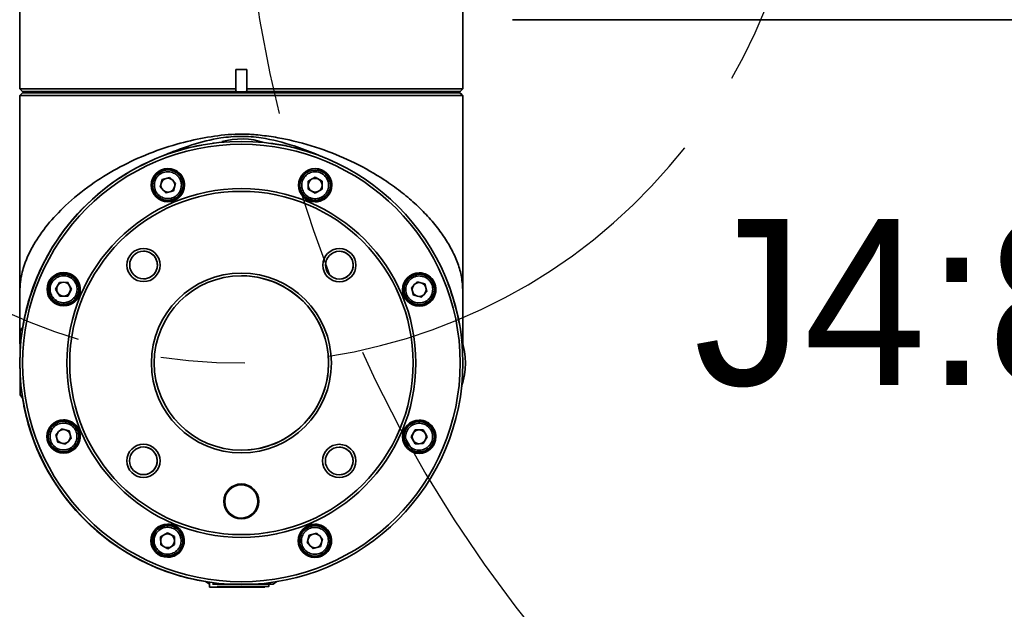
# Paper-space layout '图纸1' of a CAD drawing. Header units: millimetres. Extents: x 24 to 397, y 10 to 302.
# Tile 2 of 19: x 47 to 77, y 197 to 215. Entities that reach past the tile are written whole.
import ezdxf

# ---------------------------------------------------------------- set-up
doc = ezdxf.new("R2010")
doc.units = ezdxf.units.MM
doc.linetypes.add('CENTERX2', pattern=[20.32, 12.7, -2.54, 2.54, -2.54])
doc.layers.add('中心线层', color=6, linetype='CENTERX2', lineweight=25)
doc.layers.add('标注层', color=150, linetype='Continuous')
doc.styles.add('SLDTEXTSTYLE0', font='ARIAL.TTF', dxfattribs={"width": 0.948})

psp = doc.layouts.new('图纸1')

# ---------------------------------------------------------------- linework, layer by layer
at = {"color": 7, "linetype": 'Continuous', "lineweight": 35}
for p, q in [((60.4157, 212.5647), (60.4157, 228.7309)), ((47.0824, 221.3131), (47.0824, 212.5647)), ((61.9125, 214.6476), (82.3192, 214.6475)), ((53.5828, 213.1476), (53.9177, 213.1476)), ((53.5828, 212.5647), (53.5828, 213.1476)), ((53.9177, 213.1476), (53.9177, 212.5647)), ((53.9177, 213.1476), (53.9177, 212.5335)), ((47.0824, 212.5647), (47.1657, 212.4814)), ((47.0824, 212.5647), (53.5828, 212.5647)), ((47.1657, 212.4814), (47.1657, 212.4809)), ((53.591, 212.4814), (47.1657, 212.4814)), ((53.591, 212.4809), (47.1657, 212.4809)), ((47.499, 212.4809), (47.499, 212.4477)), ((53.591, 212.4814), (53.5827, 212.5335)), ((53.591, 212.4809), (53.591, 212.4814)), ((53.9095, 212.4809), (53.591, 212.4809)), ((53.9177, 212.5335), (53.9095, 212.4814)), ((60.3324, 212.4814), (53.9095, 212.4814)), ((53.9095, 212.4814), (53.9095, 212.4809)), ((53.9095, 212.4809), (60.3324, 212.4809)), ((53.9177, 212.5647), (60.4157, 212.5647)), ((59.999, 212.4477), (59.999, 212.4809)), ((60.3324, 212.4814), (60.4157, 212.5647)), ((60.3324, 212.4809), (60.3324, 212.4814)), ((47.1657, 212.4473), (47.0824, 212.364)), ((47.0824, 212.364), (47.0824, 204.888)), ((60.4136, 212.364), (47.0824, 212.364)), ((47.1657, 212.4477), (47.1657, 212.4473)), ((60.3305, 212.4477), (47.1657, 212.4477)), ((47.1657, 212.4473), (60.3305, 212.4473)), ((60.3305, 212.4477), (60.3305, 212.4473)), ((60.3305, 212.4473), (60.3824, 212.3952)), ((60.4136, 211.7811), (60.4136, 212.364)), ((60.4136, 211.7811), (60.4157, 211.7811)), ((60.4157, 204.8976), (60.4157, 211.7811)), ((52.8977, 210.9263), (52.9304, 210.9304)), ((55.8945, 210.6353), (55.8944, 210.6274)), ((56.3056, 210.4811), (56.2837, 210.4811)), ((51.5393, 210.1251), (51.5392, 210.1251)), ((55.9721, 210.122), (55.972, 210.122)), ((51.3679, 209.8355), (51.3075, 209.6027)), ((51.5997, 209.8996), (51.3679, 209.8355)), ((51.7712, 209.7309), (51.5997, 209.8996)), ((51.5997, 209.8996), (51.6854, 209.8153)), ((51.6854, 209.8153), (51.7711, 209.7309)), ((55.9701, 209.9042), (55.7628, 209.7822)), ((56.1794, 209.7856), (55.9701, 209.9042)), ((55.9701, 209.9042), (56.0747, 209.8449)), ((56.0747, 209.8449), (56.1794, 209.7856)), ((56.1814, 209.545), (56.1794, 209.7856)), ((56.1794, 209.7856), (56.1794, 209.7856)), ((56.1794, 209.7856), (56.1804, 209.6653)), ((51.3075, 209.6027), (51.4789, 209.4339)), ((51.4789, 209.4339), (51.7108, 209.498)), ((51.7107, 209.498), (51.5948, 209.466)), ((51.7409, 209.6145), (51.7107, 209.498)), ((51.7107, 209.498), (51.7108, 209.498)), ((51.7108, 209.498), (51.7712, 209.7309)), ((51.7711, 209.7309), (51.7409, 209.6145)), ((51.7711, 209.7309), (51.7712, 209.7309)), ((55.7628, 209.7822), (55.7647, 209.5417)), ((55.7647, 209.5417), (55.974, 209.4231)), ((55.974, 209.4231), (56.1814, 209.545)), ((56.1813, 209.545), (56.0776, 209.484)), ((56.1804, 209.6653), (56.1813, 209.545)), ((56.1813, 209.545), (56.1814, 209.545)), ((51.5948, 209.466), (51.4789, 209.4339)), ((51.5392, 209.2084), (51.5393, 209.2084)), ((55.972, 209.2053), (55.9721, 209.2053)), ((56.0776, 209.484), (55.974, 209.4231)), ((48.4027, 206.9929), (48.4026, 206.9929)), ((59.1043, 206.9853), (59.1042, 206.9853)), ((48.2807, 206.7419), (48.1621, 206.5326)), ((48.1621, 206.5326), (48.2841, 206.3253)), ((48.5213, 206.7439), (48.2807, 206.7419)), ((48.5212, 206.7439), (48.5822, 206.6402)), ((48.6432, 206.5365), (48.5213, 206.7439)), ((48.5246, 206.3272), (48.6432, 206.5365)), ((48.5822, 206.6402), (48.6432, 206.5365)), ((48.6432, 206.5365), (48.5839, 206.4319)), ((48.6432, 206.5365), (48.6432, 206.5365)), ((59.0402, 206.7588), (58.8714, 206.5874)), ((58.8714, 206.5874), (58.9355, 206.3555)), ((59.0401, 206.7588), (59.1565, 206.7286)), ((59.273, 206.6984), (59.0402, 206.7588)), ((59.1565, 206.7286), (59.273, 206.6984)), ((59.3371, 206.4666), (59.273, 206.6984)), ((59.273, 206.6984), (59.273, 206.6984)), ((59.273, 206.6984), (59.305, 206.5825)), ((59.305, 206.5825), (59.3371, 206.4666)), ((48.2841, 206.3253), (48.5246, 206.3272)), ((48.4043, 206.3262), (48.2841, 206.3253)), ((48.5246, 206.3272), (48.4043, 206.3262)), ((48.5839, 206.4319), (48.5246, 206.3272)), ((48.5246, 206.3272), (48.5246, 206.3272)), ((58.9355, 206.3555), (59.1684, 206.2951)), ((59.1684, 206.2951), (59.3371, 206.4666)), ((59.2527, 206.3808), (59.1684, 206.2951)), ((59.3371, 206.4666), (59.2527, 206.3808)), ((59.3371, 206.4666), (59.3371, 206.4666)), ((48.4026, 206.0762), (48.4027, 206.0762)), ((59.1042, 206.0686), (59.1043, 206.0686)), ((47.0842, 204.9086), (47.0842, 205.4813)), ((47.1742, 205.3928), (47.0916, 205.2775)), ((47.0903, 203.3608), (47.1726, 203.2453)), ((48.3995, 202.5602), (48.3994, 202.5602)), ((48.4957, 202.5925), (48.4795, 202.5858)), ((59.1011, 202.5526), (59.101, 202.5526)), ((48.3354, 202.3337), (48.1667, 202.1622)), ((48.1667, 202.1622), (48.2308, 201.9304)), ((48.5683, 202.2733), (48.3354, 202.3337)), ((48.3354, 202.3337), (48.4518, 202.3035)), ((48.4518, 202.3035), (48.5682, 202.2733)), ((48.5682, 202.2733), (48.5683, 202.2733)), ((48.5682, 202.2733), (48.6003, 202.1574)), ((48.6324, 202.0414), (48.5683, 202.2733)), ((48.6003, 202.1574), (48.6323, 202.0414)), ((58.9792, 202.3016), (58.8606, 202.0923)), ((58.8606, 202.0923), (58.9825, 201.8849)), ((59.2197, 202.3035), (58.9792, 202.3016)), ((59.3417, 202.0962), (59.2197, 202.3035)), ((59.2197, 202.3035), (59.2807, 202.1998)), ((59.2231, 201.8869), (59.3417, 202.0962)), ((59.2807, 202.1998), (59.3416, 202.0962)), ((59.3416, 202.0962), (59.2823, 201.9915)), ((59.3417, 202.0962), (59.3416, 202.0962)), ((48.2308, 201.9304), (48.4637, 201.87)), ((48.548, 201.9557), (48.4636, 201.87)), ((48.4637, 201.87), (48.6324, 202.0414)), ((48.6323, 202.0414), (48.548, 201.9557)), ((48.6323, 202.0414), (48.6324, 202.0414)), ((58.9825, 201.8849), (59.2231, 201.8869)), ((59.1028, 201.8859), (58.9825, 201.8849)), ((59.223, 201.8869), (59.1028, 201.8859)), ((59.2823, 201.9915), (59.223, 201.8869)), ((59.223, 201.8869), (59.2231, 201.8869)), ((48.3994, 201.6435), (48.3995, 201.6435)), ((59.101, 201.6359), (59.1011, 201.6359)), ((51.5317, 199.4235), (51.5316, 199.4235)), ((55.9645, 199.4204), (55.9644, 199.4204)), ((51.5298, 199.2057), (51.3224, 199.0838)), ((51.7391, 199.0871), (51.5298, 199.2057)), ((51.5298, 199.2057), (51.6344, 199.1464)), ((51.6344, 199.1464), (51.739, 199.0871)), ((55.793, 199.1308), (55.7326, 198.8979)), ((56.0249, 199.1949), (55.793, 199.1308)), ((56.0248, 199.1949), (56.1106, 199.1105)), ((56.1963, 199.0261), (56.0249, 199.1949)), ((51.3224, 199.0838), (51.3244, 198.8432)), ((51.3244, 198.8432), (51.5337, 198.7246)), ((51.5337, 198.7246), (51.741, 198.8466)), ((51.741, 198.8466), (51.6373, 198.7856)), ((51.739, 199.0871), (51.7391, 199.0871)), ((51.739, 199.0871), (51.74, 198.9668)), ((51.741, 198.8466), (51.7391, 199.0871)), ((51.74, 198.9668), (51.741, 198.8466)), ((51.741, 198.8466), (51.741, 198.8466)), ((55.7326, 198.8979), (55.9041, 198.7292)), ((56.1106, 199.1105), (56.1963, 199.0261)), ((56.1359, 198.7933), (56.1963, 199.0261)), ((56.1661, 198.9097), (56.1359, 198.7933)), ((56.1963, 199.0261), (56.1661, 198.9097)), ((56.1963, 199.0261), (56.1963, 199.0261)), ((51.6373, 198.7856), (51.5336, 198.7246)), ((55.9041, 198.7292), (56.1359, 198.7933)), ((56.02, 198.7612), (55.9041, 198.7292)), ((56.1359, 198.7933), (56.02, 198.7612)), ((56.1359, 198.7933), (56.1359, 198.7933)), ((51.5316, 198.5068), (51.5317, 198.5068)), ((55.9644, 198.5037), (55.9645, 198.5037)), ((52.6733, 197.7369), (52.7884, 197.6546)), ((52.7913, 197.6546), (52.7912, 197.5651)), ((52.7914, 197.6546), (52.7913, 197.6546)), ((52.7915, 197.7145), (52.7914, 197.5651)), ((54.5796, 197.5866), (54.5797, 197.6533)), ((54.7051, 197.6532), (54.8176, 197.7335)), ((52.7912, 197.5651), (54.4579, 197.5639)), ((52.7914, 197.5651), (52.7912, 197.5651)), ((54.458, 197.5639), (52.7914, 197.5651)), ((54.4579, 197.5639), (54.458, 197.5639)), ((54.4581, 197.5867), (54.458, 197.5639))]:
    psp.add_line(p, q, dxfattribs=at)
at = {"color": 8, "linetype": 'Continuous', "lineweight": 35}
for p, q in [((55.2528, 210.8097), (55.2528, 210.8163)), ((55.542, 210.7433), (55.5419, 210.7363)), ((55.8883, 210.6295), (55.8884, 210.6373)), ((55.9584, 210.6053), (55.9586, 210.6141)), ((56.1436, 210.5373), (56.1437, 210.5465)), ((56.8328, 210.226), (56.8327, 210.2356)), ((57.1182, 210.0774), (57.1181, 210.0688)), ((57.7172, 209.6736), (57.7173, 209.6792)), ((57.8146, 209.6056), (57.8145, 209.6002)), ((58.3653, 209.127), (58.3653, 209.129)), ((58.4973, 208.996), (58.4973, 208.9966)), ((58.6368, 208.8537), (58.6368, 208.8512)), ((47.0842, 205.4812), (47.0842, 205.2839))]:
    psp.add_line(p, q, dxfattribs=at)
at = {"color": 7, "linetype": 'Continuous', "lineweight": 35, "flags": 128}
for points in [[(53.9177, 212.5647), (53.9177, 212.5425), (53.9177, 212.5335)], [(47.5123, 206.6655), (47.6676, 207.0422), (47.9205, 207.5477)], [(47.9994, 207.6852), (47.7827, 207.2847), (47.5682, 206.8077)], [(47.5938, 206.87), (47.3816, 206.2822), (47.2265, 205.6829)], [(48.635, 206.1395), (48.4766, 206.0822), (48.4027, 206.0762)], [(47.0913, 204.4825), (47.0913, 204.4879), (47.0914, 204.7172), (47.0915, 204.9215), (47.0916, 205.0879), (47.0917, 205.2061), (47.0917, 205.2685), (47.0916, 205.2712), (47.0915, 205.2141), (47.0914, 205.1008), (47.0913, 204.9837)], [(47.0914, 204.985), (47.0914, 204.9833), (47.0914, 204.9398), (47.0914, 204.8412), (47.0913, 204.6961), (47.0912, 204.5176)], [(47.0904, 203.6546), (47.0903, 203.6281), (47.0903, 203.4847), (47.0903, 203.3937), (47.0903, 203.3609), (47.0903, 203.3882), (47.0904, 203.4741), (47.0906, 203.6131), (47.0907, 203.7964), (47.0909, 204.0126), (47.091, 204.1551)], [(54.5797, 197.6533), (54.5811, 197.6533), (54.6721, 197.6532), (54.705, 197.6532), (54.6777, 197.6532), (54.5919, 197.6533), (54.4529, 197.6534), (54.2696, 197.6535), (54.0535, 197.6537), (53.818, 197.6538), (53.5781, 197.654), (53.3488, 197.6542), (53.1445, 197.6543), (52.978, 197.6544), (52.8838, 197.6545)], [(53.1246, 197.5648), (53.1182, 197.5648), (53.1002, 197.5649), (53.0732, 197.5649), (53.0413, 197.5649), (53.0094, 197.5649), (52.9823, 197.5649), (52.9643, 197.565), (52.9579, 197.565), (52.9643, 197.565), (52.9823, 197.5649), (53.0093, 197.5649), (53.0412, 197.5649), (53.0731, 197.5649), (53.1002, 197.5649), (53.1182, 197.5648), (53.1246, 197.5648)], [(53.1247, 197.5648), (53.1183, 197.5648), (53.1003, 197.5649), (53.0732, 197.5649), (53.0414, 197.5649), (53.0095, 197.5649), (52.9824, 197.5649), (52.9644, 197.565), (52.958, 197.565), (52.9643, 197.565), (52.9824, 197.5649), (53.0094, 197.5649), (53.0413, 197.5649), (53.0732, 197.5649), (53.1003, 197.5649), (53.1183, 197.5648), (53.1247, 197.5648)], [(54.2672, 197.5868), (54.0725, 197.587), (53.8536, 197.5871), (53.6268, 197.5873), (53.4088, 197.5875), (53.216, 197.5876), (53.0624, 197.5877), (53.0256, 197.5877)], [(53.7079, 197.5644), (53.7016, 197.5644), (53.6835, 197.5644), (53.6565, 197.5645), (53.6246, 197.5645), (53.5927, 197.5645), (53.5657, 197.5645), (53.5476, 197.5645), (53.5413, 197.5645), (53.5476, 197.5645), (53.5656, 197.5645), (53.5927, 197.5645), (53.6246, 197.5645), (53.6565, 197.5645), (53.6835, 197.5644), (53.7016, 197.5644), (53.7079, 197.5644)], [(53.708, 197.5644), (53.7017, 197.5644), (53.6836, 197.5644), (53.6566, 197.5645), (53.6247, 197.5645), (53.5928, 197.5645), (53.5658, 197.5645), (53.5477, 197.5645), (53.5413, 197.5645), (53.5477, 197.5645), (53.5657, 197.5645), (53.5928, 197.5645), (53.6247, 197.5645), (53.6565, 197.5645), (53.6836, 197.5644), (53.7017, 197.5644), (53.708, 197.5644)], [(54.2913, 197.564), (54.2849, 197.564), (54.2669, 197.564), (54.2398, 197.5641), (54.2079, 197.5641), (54.176, 197.5641), (54.149, 197.5641), (54.1309, 197.5641), (54.1246, 197.5641), (54.1309, 197.5641), (54.149, 197.5641), (54.176, 197.5641), (54.2079, 197.5641), (54.2398, 197.5641), (54.2668, 197.564), (54.2849, 197.564), (54.2913, 197.564)], [(54.2913, 197.564), (54.285, 197.564), (54.2669, 197.564), (54.2399, 197.5641), (54.208, 197.5641), (54.1761, 197.5641), (54.1491, 197.5641), (54.131, 197.5641), (54.1247, 197.5641), (54.131, 197.5641), (54.1491, 197.5641), (54.1761, 197.5641), (54.208, 197.5641), (54.2399, 197.5641), (54.2669, 197.564), (54.285, 197.564), (54.2913, 197.564)], [(54.4581, 197.5867), (54.4893, 197.5867), (54.5635, 197.5866), (54.5772, 197.5866), (54.5293, 197.5867), (54.4234, 197.5867), (54.2672, 197.5868)]]:
    psp.add_lwpolyline(points, dxfattribs=at)
at = {"color": 7, "linetype": 'Continuous', "lineweight": 35}
for centre, radius in [((53.7519, 204.3144), 6.6667), ((53.7519, 204.3144), 6.5833), ((51.5393, 209.6668), 0.5), ((51.5393, 209.6668), 0.4583), ((55.9721, 209.6636), 0.5), ((55.9721, 209.6636), 0.4583), ((53.7521, 204.3144), 5.25), ((53.7521, 204.3144), 5.1667), ((50.8079, 207.2628), 0.5), ((56.7005, 207.2586), 0.5), ((50.8079, 207.2628), 0.4167), ((56.7005, 207.2586), 0.4167), ((48.4027, 206.5346), 0.5), ((53.7521, 204.3144), 2.7083), ((53.7521, 204.3144), 2.625), ((59.1043, 206.527), 0.5), ((59.1043, 206.527), 0.4583), ((48.3995, 202.1018), 0.5), ((59.1011, 202.0942), 0.5), ((59.1011, 202.0942), 0.4583), ((50.8037, 201.3702), 0.5), ((50.8037, 201.3702), 0.4167), ((56.6963, 201.366), 0.5), ((56.6963, 201.366), 0.4167), ((53.7491, 200.1477), 0.525), ((53.7491, 200.1477), 0.5), ((51.5317, 198.9652), 0.5), ((55.9645, 198.962), 0.5)]:
    psp.add_circle(centre, radius, dxfattribs=at)
for centre, radius, start, end in [((53.7547, 208.856), 2.2021, 71.9288, 105.66382), ((53.7512, 204.3144), 6.6667, 100.23596, 157.45929), ((51.5392, 209.6668), 0.4583, 89.99999, 270.00001), ((51.5392, 209.6668), 0.5, 337.46032, 89.99935), ((55.972, 209.6636), 0.5, 337.45948, 90.00019), ((51.5393, 209.6668), 0.2083, 105.45949, 165.45815), ((51.5393, 209.6668), 0.2083, 45.45951, 105.4588), ((51.5393, 209.6668), 0.2083, 345.45937, 45.45896), ((55.972, 209.6636), 0.2083, 120.45845, 180.45944), ((55.972, 209.6636), 0.2083, 60.45901, 120.45968), ((55.972, 209.6636), 0.2083, 0.46249, 60.45835), ((53.7519, 204.3144), 5.25, 90, 270), ((51.5393, 209.6668), 0.2083, 165.45937, 225.45897), ((51.5393, 209.6668), 0.2083, 225.46003, 285.45897), ((51.5393, 209.6668), 0.2083, 285.45959, 345.46), ((55.972, 209.6636), 0.2083, 180.45837, 240.46029), ((55.972, 209.6636), 0.2083, 300.46066, 0.45707), ((51.5392, 209.6668), 0.5, 269.99998, 337.45901), ((55.972, 209.6636), 0.2083, 240.45937, 300.45929), ((55.972, 209.6636), 0.5, 269.99977, 337.45922), ((53.7459, 204.3168), 6.6614, 149.34374, 157.82323), ((50.8075, 207.2628), 0.4166, 337.45305, 90.00647), ((56.7, 207.2586), 0.4166, 337.45305, 90.00647), ((53.7515, 204.3143), 6.667, 157.45963, 170.71916), ((48.4026, 206.5346), 0.4583, 89.99984, 270.00016), ((48.4026, 206.5346), 0.5, 337.45934, 89.99976), ((48.4027, 206.5346), 0.4583, 300.45954, 90.0001), ((50.8074, 207.2628), 0.4167, 270.00001, 337.45919), ((53.7519, 204.3144), 2.625, 337.45942, 89.99999), ((56.7, 207.2586), 0.4167, 270.00001, 337.45919), ((59.1042, 206.527), 0.4583, 89.99972, 165.45964), ((59.1042, 206.527), 0.5, 337.45906, 90.00004), ((48.4026, 206.5346), 0.2083, 150.45915, 210.45884), ((48.4026, 206.5346), 0.2083, 90.45772, 150.46145), ((48.4026, 206.5346), 0.2083, 30.45961, 90.45982), ((48.4026, 206.5346), 0.2083, 330.45915, 30.45884), ((59.1042, 206.527), 0.4583, 165.45886, 270.00032), ((59.1042, 206.527), 0.2083, 135.46204, 195.45793), ((59.1042, 206.527), 0.2083, 75.45872, 135.45935), ((59.1042, 206.527), 0.2083, 15.45879, 75.45983), ((59.1042, 206.527), 0.2083, 315.45801, 15.45932), ((53.7466, 204.3141), 6.6678, 10.3524, 20.84941), ((48.4026, 206.5346), 0.2083, 210.45961, 270.45982), ((48.4026, 206.5346), 0.5, 270.00029, 337.45938), ((48.4026, 206.5346), 0.2083, 270.46082, 330.45836), ((59.1042, 206.527), 0.2083, 195.45879, 255.45983), ((59.1042, 206.527), 0.2083, 255.45894, 315.45986), ((59.1042, 206.527), 0.5, 269.99979, 337.45966), ((58.2932, 204.3112), 2.202, 341.35951, 18.55945), ((53.7519, 204.3144), 2.625, 269.99993, 337.45931), ((53.7476, 204.3144), 6.6667, 189.10785, 260.7585), ((53.7476, 204.3144), 6.6667, 189.14289, 260.75852), ((53.7512, 204.3144), 6.6667, 189.76404, 260.71823), ((53.7512, 204.3144), 6.6667, 189.80834, 260.71825), ((53.7476, 204.3144), 6.6667, 191.27802, 260.75874), ((48.3994, 202.1018), 0.4583, 90.00011, 269.99989), ((48.3674, 202.8119), 0.25, 245.97242, 280.50865), ((48.3994, 202.1018), 0.5, 337.45934, 90.00033), ((48.3994, 202.1018), 0.5, 269.99975, 78.90193), ((48.3995, 202.1019), 0.4999, 78.9008, 90.00075), ((48.3995, 202.1018), 0.4583, 345.45891, 90.00027), ((48.3522, 202.8939), 0.3334, 280.51061, 292.45857), ((59.101, 202.0942), 0.5, 337.45962, 90.00005), ((48.3995, 202.1018), 0.2083, 135.45842, 195.45908), ((48.3995, 202.1018), 0.2083, 75.45896, 135.45984), ((48.3995, 202.1018), 0.2083, 15.46145, 75.45908), ((48.3995, 202.1018), 0.2083, 315.45801, 15.45932), ((59.1011, 202.0942), 0.2083, 150.45761, 210.46311), ((59.1011, 202.0942), 0.2083, 90.45997, 150.45782), ((59.1011, 202.0942), 0.2083, 30.45916, 90.45892), ((59.1011, 202.0942), 0.2083, 330.45747, 30.46325), ((48.3995, 202.1018), 0.2083, 195.46184, 255.45678), ((48.3995, 202.1018), 0.2083, 255.45985, 315.45888), ((48.3994, 202.1018), 0.5, 269.99952, 337.45936), ((48.3995, 202.1018), 0.4583, 269.99959, 345.45976), ((50.8033, 201.3702), 0.4166, 337.45305, 90.00647), ((59.1011, 202.0942), 0.2083, 210.45658, 270.46149), ((59.101, 202.0942), 0.5, 270.00002, 337.45908), ((59.1011, 202.0942), 0.2083, 270.45902, 330.45877), ((56.6959, 201.3661), 0.4166, 337.45305, 90.00647), ((50.8032, 201.3702), 0.4167, 270.00046, 337.459), ((56.6958, 201.366), 0.4167, 270.00001, 337.45919), ((53.749, 200.1477), 0.5, 337.45963, 90.00004), ((53.749, 200.1477), 0.5, 270.00002, 337.45908), ((51.5316, 198.9652), 0.4583, 90.00004, 269.99996), ((51.5316, 198.9652), 0.5, 337.45929, 89.99981), ((51.5317, 198.9652), 0.4583, 30.45869, 90.00036), ((55.9644, 198.962), 0.4583, 90.00021, 269.99979), ((55.9644, 198.962), 0.5, 337.45955, 90.00012), ((55.9645, 198.962), 0.4583, 270.00025, 89.99975), ((51.5317, 198.9652), 0.2083, 120.46134, 180.4586), ((51.5317, 198.9652), 0.2083, 60.45882, 120.45984), ((51.5317, 198.9652), 0.4583, 270.00009, 30.45975), ((51.5317, 198.9652), 0.2083, 0.45816, 60.46067), ((55.9644, 198.962), 0.2083, 105.45895, 165.45869), ((55.9644, 198.962), 0.2083, 45.45897, 105.45933), ((51.5317, 198.9652), 0.2083, 180.45821, 240.46027), ((51.5317, 198.9652), 0.2083, 300.46027, 0.46001), ((55.9644, 198.962), 0.2083, 165.4594, 225.45903), ((55.9644, 198.962), 0.2083, 285.45905, 345.46054), ((55.9644, 198.962), 0.2083, 345.4594, 45.45903), ((51.5317, 198.9652), 0.2083, 240.45882, 300.45984), ((51.5316, 198.9652), 0.5, 270.00029, 337.45938), ((55.9644, 198.962), 0.2083, 225.45949, 285.4595), ((55.9644, 198.962), 0.5, 269.99952, 337.45936)]:
    psp.add_arc(centre, radius, start, end, dxfattribs=at)
at = {"color": 8, "linetype": 'Continuous', "lineweight": 35}
for centre, start, end in [((48.4027, 206.5346), 90.00005, 269.99995), ((48.3995, 202.1018), 90.00011, 269.99989), ((51.5317, 198.9652), 89.99983, 270.00017), ((55.9645, 198.962), 90, 270)]:
    psp.add_arc(centre, 0.4583, start, end, dxfattribs=at)
at = {"color": 7, "linetype": 'Continuous', "lineweight": 35}
for points, knots in [([(53.5827, 212.5335), (53.5827, 212.5364), (53.5827, 212.5468), (53.5827, 212.5572), (53.5828, 212.5647)], [0, 0, 0, 0, 0.2789139, 1, 1, 1, 1]), ([(60.3824, 212.3952), (60.3854, 212.3922), (60.3958, 212.3818), (60.4062, 212.3714), (60.4136, 212.364)], [0, 0, 0, 0, 0.2874613, 1, 1, 1, 1]), ([(60.4139, 205.4813), (60.4142, 205.547), (60.4149, 205.7489), (60.4151, 206.0305), (60.4146, 206.3217), (60.4116, 206.5588), (60.3932, 206.8425), (60.3249, 207.1528), (60.1742, 207.5497), (59.9636, 207.9443), (59.6962, 208.3378), (59.3674, 208.7316), (58.9821, 209.1159), (58.5459, 209.4836), (57.9613, 209.902), (57.2057, 210.3363), (56.2405, 210.7454), (55.4809, 210.968), (54.9614, 211.0756), (54.7119, 211.1192), (54.4492, 211.1568), (54.2072, 211.1834), (54.0213, 211.1971), (53.7808, 211.2077), (53.3226, 211.1975), (52.6199, 211.1029), (51.7395, 210.897), (50.8476, 210.585), (49.9809, 210.1685), (49.1652, 209.6572), (48.4659, 209.0851), (47.8965, 208.4739), (47.4529, 207.8338), (47.2234, 207.3224), (47.1261, 206.9348), (47.0963, 206.7316), (47.0857, 206.5152), (47.0831, 206.2638), (47.0829, 205.9118), (47.0837, 205.6441), (47.0842, 205.4813)], [0, 0, 0, 0, 0.0080389, 0.0247031, 0.0338526, 0.0430862, 0.0565504, 0.0880999, 0.1199262, 0.1501922, 0.1804584, 0.211614, 0.2427676, 0.2726235, 0.3027216, 0.3515499, 0.3956675, 0.4411466, 0.4504459, 0.4608609, 0.4720769, 0.4826628, 0.4902953, 0.4945676, 0.5116843, 0.545421, 0.580065, 0.6231522, 0.6662091, 0.7102645, 0.7626436, 0.8085214, 0.8551693, 0.9113719, 0.9292975, 0.9472933, 0.9582535, 0.9673262, 0.9801299, 1, 1, 1, 1]), ([(51.5194, 210.6067), (51.764, 210.7013), (52.2877, 210.9039), (53.0325, 211.0893), (53.7407, 211.1546), (54.4871, 211.0899), (55.2406, 210.8951), (55.7675, 210.6899), (55.981, 210.6067)], [0, 0, 0, 0, 0.171434, 0.3671494, 0.4967384, 0.6300815, 0.8501532, 1, 1, 1, 1]), ([(54.6335, 210.9225), (54.6715, 210.9187), (54.8837, 210.8975), (55.1697, 210.8376), (55.4964, 210.7582), (55.7381, 210.6892), (55.8989, 210.6346), (55.981, 210.6067)], [0, 0, 0, 0, 0.081096, 0.4525605, 0.6269817, 0.8096829, 1, 1, 1, 1]), ([(55.9811, 210.6067), (56.0318, 210.5855), (56.1332, 210.5433), (56.2347, 210.5012), (56.2855, 210.4802)], [0, 0, 0, 0, 0.5000026, 1, 1, 1, 1]), ([(51.4373, 209.2735), (51.3892, 209.2916), (51.315, 209.3196), (51.2361, 209.3923), (51.1868, 209.4593), (51.1518, 209.5352), (51.1282, 209.6391), (51.1365, 209.7712), (51.1934, 209.8907), (51.2646, 209.9701), (51.332, 210.0194), (51.4077, 210.054), (51.512, 210.0792), (51.5905, 210.0676), (51.6413, 210.06)], [0, 0, 0, 0, 0.1197218, 0.1848246, 0.249999, 0.3151038, 0.3802787, 0.5000011, 0.6197225, 0.6848268, 0.7500013, 0.8151053, 0.8802803, 1, 1, 1, 1]), ([(51.6413, 210.06), (51.6894, 210.0419), (51.7636, 210.0139), (51.8426, 209.9412), (51.8919, 209.8742), (51.9268, 209.7984), (51.9505, 209.6944), (51.9421, 209.5623), (51.8852, 209.4428), (51.814, 209.3635), (51.7467, 209.3142), (51.671, 209.2795), (51.5666, 209.2543), (51.4881, 209.266), (51.4373, 209.2735)], [0, 0, 0, 0, 0.1197212, 0.1848266, 0.2500007, 0.3151036, 0.3802781, 0.4999997, 0.6197205, 0.6848244, 0.7499987, 0.8151024, 0.8802769, 1, 1, 1, 1]), ([(55.6219, 209.4577), (55.6007, 209.5045), (55.568, 209.5767), (55.5636, 209.684), (55.5761, 209.7663), (55.605, 209.8446), (55.6618, 209.9348), (55.7611, 210.0223), (55.8859, 210.0666), (55.9923, 210.0724), (56.0748, 210.0596), (56.1528, 210.0306), (56.2444, 209.9746), (56.2917, 209.9108), (56.3223, 209.8696)], [0, 0, 0, 0, 0.1197224, 0.1848266, 0.2500007, 0.3151046, 0.3802794, 0.5000009, 0.6197217, 0.6848269, 0.7499989, 0.8151033, 0.8802772, 1, 1, 1, 1]), ([(56.3223, 209.8696), (56.3434, 209.8228), (56.3762, 209.7505), (56.3806, 209.6432), (56.368, 209.561), (56.3391, 209.4827), (56.2823, 209.3925), (56.183, 209.3049), (56.0583, 209.2607), (55.9518, 209.2549), (55.8693, 209.2677), (55.7914, 209.2967), (55.6997, 209.3527), (55.6525, 209.4164), (55.6219, 209.4577)], [0, 0, 0, 0, 0.1197219, 0.184826, 0.2500006, 0.315104, 0.3802788, 0.5000002, 0.619721, 0.6848261, 0.750002, 0.8151064, 0.8802802, 1, 1, 1, 1]), ([(48.6086, 206.1844), (48.5618, 206.1632), (48.4896, 206.1305), (48.3823, 206.1261), (48.3, 206.1386), (48.2217, 206.1675), (48.1315, 206.2243), (48.044, 206.3236), (47.9997, 206.4484), (47.994, 206.5548), (48.0067, 206.6373), (48.0358, 206.7153), (48.0917, 206.8069), (48.1555, 206.8542), (48.1967, 206.8848)], [0, 0, 0, 0, 0.1197212, 0.1848227, 0.2499988, 0.3151033, 0.3802774, 0.5000009, 0.6197215, 0.6848258, 0.7500006, 0.8151051, 0.8802785, 1, 1, 1, 1]), ([(48.1967, 206.8848), (48.2435, 206.9059), (48.3158, 206.9387), (48.4231, 206.9431), (48.5053, 206.9305), (48.5836, 206.9016), (48.6738, 206.8448), (48.7614, 206.7455), (48.8056, 206.6208), (48.8114, 206.5143), (48.7986, 206.4318), (48.7696, 206.3539), (48.7136, 206.2622), (48.6499, 206.215), (48.6086, 206.1844)], [0, 0, 0, 0, 0.11972422, 0.18482532, 0.25000108, 0.31510515, 0.3802789, 0.50000173, 0.6197216, 0.68482558, 0.74999993, 0.8151041, 0.88027919, 1, 1, 1, 1]), ([(58.711, 206.629), (58.7291, 206.677), (58.7571, 206.7513), (58.8298, 206.8302), (58.8968, 206.8795), (58.9727, 206.9145), (59.0766, 206.9381), (59.2087, 206.9298), (59.3282, 206.8729), (59.4076, 206.8017), (59.4569, 206.7343), (59.4915, 206.6586), (59.5167, 206.5543), (59.5051, 206.4758), (59.4975, 206.425)], [0, 0, 0, 0, 0.1197208, 0.1848252, 0.2499994, 0.3151031, 0.3802777, 0.5000008, 0.6197221, 0.6848249, 0.7500009, 0.8151038, 0.8802789, 1, 1, 1, 1]), ([(59.4975, 206.425), (59.4794, 206.3769), (59.4514, 206.3027), (59.3787, 206.2237), (59.3117, 206.1744), (59.2359, 206.1395), (59.1319, 206.1158), (58.9998, 206.1242), (58.8803, 206.1811), (58.801, 206.2523), (58.7517, 206.3196), (58.717, 206.3953), (58.6918, 206.4997), (58.7035, 206.5782), (58.711, 206.629)], [0, 0, 0, 0, 0.1197227, 0.18482712, 0.25000147, 0.3151053, 0.38028002, 0.49999941, 0.61972086, 0.68482673, 0.7500005, 0.81510351, 0.88027866, 1, 1, 1, 1]), ([(47.0858, 206.4885), (47.0858, 206.356), (47.0858, 206.039), (47.0859, 205.6221), (47.086, 205.3827), (47.086, 205.2849)], [0, 0, 0, 0, 0.2982799, 0.7135126, 1, 1, 1, 1]), ([(60.4121, 204.7923), (60.4121, 204.8112), (60.4121, 204.9007), (60.4121, 205.1666), (60.4122, 205.5841), (60.4122, 206.0383), (60.4122, 206.3536), (60.4123, 206.4843)], [0, 0, 0, 0, 0.0648738, 0.3063079, 0.5556179, 0.8158039, 1, 1, 1, 1]), ([(48.0063, 202.2038), (48.0244, 202.2519), (48.0523, 202.3261), (48.1251, 202.4051), (48.1921, 202.4544), (48.2679, 202.4893), (48.3719, 202.513), (48.504, 202.5046), (48.6235, 202.4477), (48.7028, 202.3765), (48.7521, 202.3092), (48.7868, 202.2335), (48.812, 202.1291), (48.8003, 202.0506), (48.7928, 201.9998)], [0, 0, 0, 0, 0.119721, 0.1848255, 0.2499992, 0.3151035, 0.3802782, 0.5000015, 0.619723, 0.6848259, 0.7499997, 0.8151044, 0.8802787, 1, 1, 1, 1]), ([(59.3071, 201.744), (59.2603, 201.7229), (59.188, 201.6901), (59.0807, 201.6857), (58.9985, 201.6982), (58.9202, 201.7272), (58.83, 201.784), (58.7424, 201.8833), (58.6982, 202.008), (58.6924, 202.1145), (58.7052, 202.1969), (58.7342, 202.2749), (58.7902, 202.3666), (58.8539, 202.4138), (58.8952, 202.4444)], [0, 0, 0, 0, 0.1197211, 0.18482618, 0.24999821, 0.3151024, 0.38027958, 0.49999933, 0.61972168, 0.68482578, 0.74999989, 0.81510374, 0.88027896, 1, 1, 1, 1]), ([(58.8952, 202.4444), (58.942, 202.4656), (59.0142, 202.4983), (59.1215, 202.5027), (59.2038, 202.4902), (59.2821, 202.4613), (59.3723, 202.4045), (59.4598, 202.3052), (59.5041, 202.1804), (59.5099, 202.074), (59.4971, 201.9915), (59.4681, 201.9135), (59.4121, 201.8219), (59.3483, 201.7746), (59.3071, 201.744)], [0, 0, 0, 0, 0.1197208, 0.184826, 0.2500019, 0.3151028, 0.3802795, 0.5, 0.6197215, 0.6848256, 0.7500007, 0.8151037, 0.8802789, 1, 1, 1, 1]), ([(48.7928, 201.9998), (48.7747, 201.9517), (48.7467, 201.8775), (48.674, 201.7986), (48.607, 201.7493), (48.5311, 201.7143), (48.4272, 201.6907), (48.2951, 201.699), (48.1756, 201.7559), (48.0962, 201.8271), (48.0469, 201.8945), (48.0123, 201.9702), (47.9871, 202.0745), (47.9987, 202.153), (48.0063, 202.2038)], [0, 0, 0, 0, 0.1197211, 0.1848256, 0.25, 0.3151039, 0.3802787, 0.4999982, 0.6197197, 0.6848257, 0.7499995, 0.8151042, 0.8802786, 1, 1, 1, 1]), ([(51.1815, 198.7592), (51.1604, 198.806), (51.1276, 198.8783), (51.1232, 198.9856), (51.1357, 199.0678), (51.1647, 199.1461), (51.2215, 199.2363), (51.3208, 199.3239), (51.4455, 199.3681), (51.552, 199.3739), (51.6344, 199.3611), (51.7124, 199.3321), (51.8041, 199.2761), (51.8513, 199.2124), (51.8819, 199.1711)], [0, 0, 0, 0, 0.11972037, 0.18482462, 0.24999924, 0.31510367, 0.38027904, 0.50000034, 0.6197217, 0.68482303, 0.74999906, 0.81510339, 0.88027741, 1, 1, 1, 1]), ([(51.8819, 199.1711), (51.9031, 199.1243), (51.9358, 199.0521), (51.9402, 198.9448), (51.9277, 198.8625), (51.8988, 198.7842), (51.842, 198.694), (51.7427, 198.6065), (51.6179, 198.5622), (51.5115, 198.5564), (51.429, 198.5692), (51.351, 198.5982), (51.2594, 198.6542), (51.2121, 198.718), (51.1815, 198.7592)], [0, 0, 0, 0, 0.11972094, 0.184825, 0.24999846, 0.31510362, 0.38027672, 0.49999767, 0.61972203, 0.68482321, 0.74999906, 0.8151032, 0.88027703, 1, 1, 1, 1]), ([(55.8625, 198.5688), (55.8144, 198.5869), (55.7402, 198.6148), (55.6612, 198.6876), (55.6119, 198.7546), (55.577, 198.8304), (55.5533, 198.9344), (55.5617, 199.0665), (55.6186, 199.186), (55.6898, 199.2653), (55.7571, 199.3146), (55.8328, 199.3493), (55.9372, 199.3745), (56.0157, 199.3628), (56.0665, 199.3553)], [0, 0, 0, 0, 0.11972191, 0.18482512, 0.24999914, 0.31510403, 0.38027856, 0.50000036, 0.61972185, 0.68482652, 0.75000111, 0.81510519, 0.88028015, 1, 1, 1, 1]), ([(56.0665, 199.3553), (56.1145, 199.3372), (56.1888, 199.3092), (56.2677, 199.2365), (56.317, 199.1695), (56.352, 199.0936), (56.3756, 198.9897), (56.3673, 198.8576), (56.3104, 198.7381), (56.2392, 198.6587), (56.1718, 198.6094), (56.0961, 198.5748), (55.9918, 198.5496), (55.9133, 198.5612), (55.8625, 198.5688)], [0, 0, 0, 0, 0.11972118, 0.18482691, 0.25000054, 0.3151034, 0.38027841, 0.49999948, 0.61972025, 0.68482452, 0.74999872, 0.81510241, 0.88027698, 1, 1, 1, 1])]:
    psp.add_open_spline(points, degree=3, knots=knots, dxfattribs=at)
at = {"color": 8, "linetype": 'Continuous', "lineweight": 35}
psp.add_open_spline([(60.4138, 204.7849), (60.4138, 204.8658), (60.4138, 205.0647), (60.4139, 205.3261), (60.4139, 205.4812)], degree=3, knots=[0, 0, 0, 0, 0.4070478, 1, 1, 1, 1], dxfattribs=at)
at = {"layer": '中心线层'}
for centre, radius, start, end in [((93.7442, 221.3143), 40, 30, 330), ((53.7442, 221.3143), 17, 5, 355)]:
    psp.add_arc(centre, radius, start, end, dxfattribs=at)

# ---------------------------------------------------------------- texts
at = {"layer": '标注层', "insert": (67.3653, 208.6496), "char_height": 5, "attachment_point": 1, "style": 'SLDTEXTSTYLE0'}
psp.add_mtext('J4:85°', dxfattribs=at)

doc.saveas('drawing.dxf')
